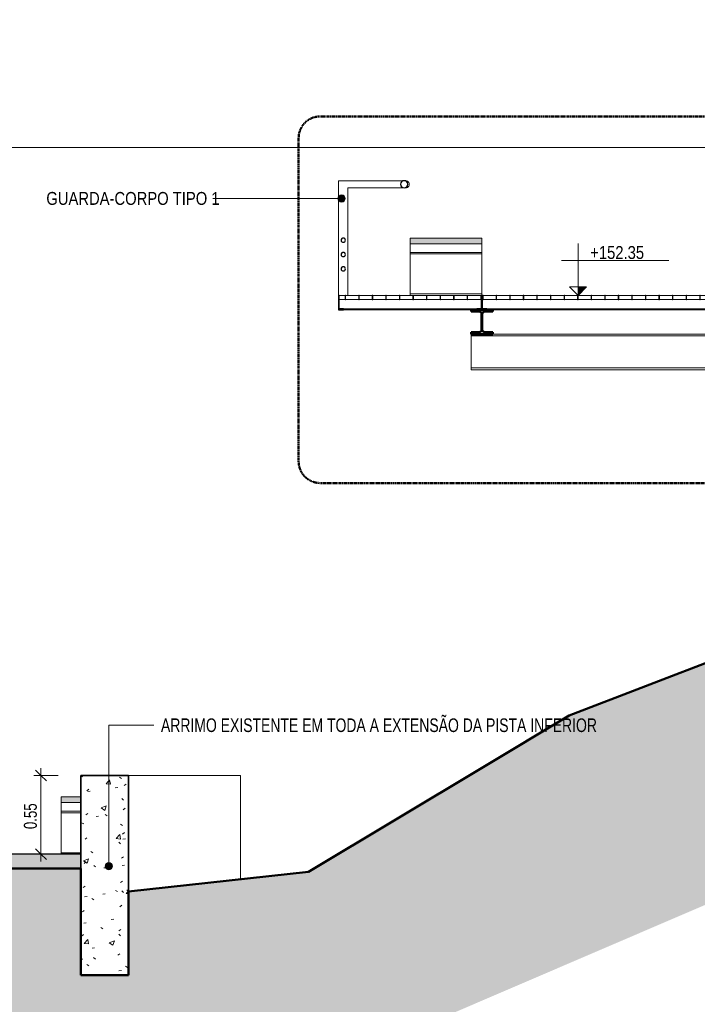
# Model space of a CAD drawing. Header units: millimetres. Extents: x -889849 to -835829, y 138522 to 158934.
# Tile 5 of 28: x -863180 to -858453, y 147403 to 154274. Entities that reach past the tile are written whole.
import ezdxf

# ---------------------------------------------------------------- set-up
doc = ezdxf.new("R2010")
doc.units = ezdxf.units.MM
doc.header["$XCLIPFRAME"] = 2
doc.linetypes.add('Tracejada', pattern=[6.35, 3.175, -3.175])
doc.linetypes.add('TRAÇO 2_5mm', pattern=[6, 3, -3])
for name, color, linetype, lineweight in [('A-ANNO-DIMS', 211, 'Continuous', 5), ('A-ANNO-DIMS-50', 211, 'Continuous', 5), ('A-ANNO-SYMB', 150, 'Continuous', 5), ('A-DETL', 90, 'Continuous', 5), ('A-DETL-GENF', 92, 'Continuous', 5), ('A-FLOR', 192, 'Continuous', 5), ('A-FLOR-HRAL-IDEN', 2, 'Continuous', 5), ('A-FLOR-PATT', 8, 'Continuous', 25), ('A-GENM', 13, 'Continuous', 15), ('A-WALL-PATT', 111, 'Continuous', 35), ('Balaústres', 7, 'Continuous', 5), ('Corrimão', 250, 'Continuous', 25), ('G-ANNO-DIMS', 111, 'Continuous', 5), ('G-ANNO-REFR', 1, 'Tracejada', 5), ('G-ANNO-TEXT', 231, 'Continuous', 5), ('Guarda-corpos', 7, 'Continuous', 5), ('I-FURN', 30, 'Continuous', 15), ('I-WALL', 2, 'Continuous', 15), ('S-BEAM', 12, 'Continuous', 15)]:
    doc.layers.add(name, color=color, linetype=linetype, lineweight=lineweight)
doc.styles.add('Swis721 Cn BT', font='swissc.ttf', dxfattribs={"height": 89.99999999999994})
doc.styles.add('Swis721 LtCn BT_2', font='swisscl.ttf', dxfattribs={"height": 90})
doc.styles.add('Swis721 LtCn BT_3', font='swisscl.ttf', dxfattribs={"height": 94.99999999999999})
doc.dimstyles.new('Linear_wCenter_-_3mm_Arial', dxfattribs={"dimscale": 304.8, "dimtxt": 91.67686851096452, "dimasz": 0.2460629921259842, "dimexe": 0.1640419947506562, "dimexo": 0.0625, "dimgap": 0, "dimtad": 1, "dimlfac": 0.001, "dimrnd": 0.01, "dimzin": 0, "dimdsep": 46, "dimtxsty": 'Swis721 LtCn BT_2', "dimblk1": 'OBLIQUE', "dimblk2": 'OBLIQUE', "dimsah": 1, "dimcen": 0.09, "dimdle": 0.1640419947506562, "dimazin": 0, "dimtfac": 1, "dimtdec": 4, "dimtix": 1, "dimtmove": 0, "dimatfit": 3, "dimfxl": 0.3937007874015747, "dimfxlon": 1, "dimtvp": 1, "dimtolj": 1, "dimtzin": 0, "dimarcsym": 2})
picture_1 = doc.add_image_def('image1.png', size_in_pixel=(1000, 904))
picture_2 = doc.add_image_def('image2.png', size_in_pixel=(1500, 1617))
picture_3 = doc.add_image_def('image3.png', size_in_pixel=(1556, 1639))

# ---------------------------------------------------------------- blocks, each defined once
blk = doc.blocks.new('_EME_ GRADEX PISO 3X1  - _EME_ GRADEX PISO 3X1 -3587918-CORTE ESQUEMÁTICO')
at = {"layer": 'A-GENM', "lineweight": 25}
for p, q in [((-860950.6314826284, 152350), (-860955.6314826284, 152350)), ((-860955.6314826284, 152350), (-860955.6314826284, 152250)), ((-860950.6314826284, 152255), (-860950.6314826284, 152350)), ((-860906.8219588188, 152350), (-860909.8219588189, 152350)), ((-860909.8219588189, 152350), (-860909.8219588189, 152320)), ((-860906.8219588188, 152320), (-860906.8219588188, 152350)), ((-860812.2029111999, 152350), (-860815.2029111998, 152350)), ((-860815.2029111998, 152350), (-860815.2029111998, 152320)), ((-860812.2029111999, 152320), (-860812.2029111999, 152350)), ((-860717.5838635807, 152350), (-860720.5838635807, 152350)), ((-860720.5838635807, 152350), (-860720.5838635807, 152320)), ((-860717.5838635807, 152320), (-860717.5838635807, 152350)), ((-860622.9648159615, 152350), (-860625.9648159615, 152350)), ((-860625.9648159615, 152350), (-860625.9648159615, 152320)), ((-860622.9648159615, 152320), (-860622.9648159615, 152350)), ((-860528.3457683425, 152350), (-860531.3457683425, 152350)), ((-860531.3457683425, 152350), (-860531.3457683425, 152320)), ((-860528.3457683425, 152320), (-860528.3457683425, 152350)), ((-860436.7267207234, 152350), (-860436.7267207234, 152320)), ((-860433.7267207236, 152320), (-860433.7267207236, 152350)), ((-860342.1076731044, 152350), (-860342.1076731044, 152320)), ((-860339.1076731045, 152320), (-860339.1076731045, 152350)), ((-860247.4886254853, 152350), (-860247.4886254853, 152320)), ((-860244.4886254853, 152320), (-860244.4886254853, 152350)), ((-860152.8695778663, 152350), (-860152.8695778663, 152320)), ((-860149.8695778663, 152320), (-860149.8695778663, 152350)), ((-860058.2505302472, 152350), (-860058.2505302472, 152320)), ((-860055.2505302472, 152320), (-860055.2505302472, 152350)), ((-859963.6314826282, 152350), (-859963.6314826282, 152320)), ((-859960.6314826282, 152320), (-859960.6314826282, 152350)), ((-859960.6314826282, 152350), (-859960.6314826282, 152255)), ((-859950.6314826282, 152350), (-859955.6314826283, 152350)), ((-859955.6314826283, 152350), (-859955.6314826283, 152250)), ((-859955.6314826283, 152250), (-859955.6314826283, 152350)), ((-859947.6314826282, 152350), (-859950.6314826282, 152350)), ((-859950.6314826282, 152350), (-859950.6314826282, 152320)), ((-859950.6314826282, 152255), (-859950.6314826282, 152350)), ((-859947.6314826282, 152320), (-859947.6314826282, 152350)), ((-859853.0124350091, 152350), (-859856.0124350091, 152350)), ((-859856.0124350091, 152350), (-859856.0124350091, 152320)), ((-859853.0124350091, 152320), (-859853.0124350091, 152350)), ((-859758.39338739, 152350), (-859761.3933873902, 152350)), ((-859761.3933873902, 152350), (-859761.3933873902, 152320)), ((-859758.39338739, 152320), (-859758.39338739, 152350)), ((-859663.774339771, 152350), (-859666.7743397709, 152350)), ((-859666.7743397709, 152350), (-859666.7743397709, 152320)), ((-859663.774339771, 152320), (-859663.774339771, 152350)), ((-859569.1552921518, 152350), (-859572.1552921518, 152350)), ((-859572.1552921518, 152350), (-859572.1552921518, 152320)), ((-859569.1552921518, 152320), (-859569.1552921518, 152350)), ((-859474.5362445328, 152350), (-859477.5362445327, 152350)), ((-859477.5362445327, 152350), (-859477.5362445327, 152320)), ((-859474.5362445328, 152320), (-859474.5362445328, 152350)), ((-859379.9171969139, 152350), (-859382.9171969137, 152350)), ((-859382.9171969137, 152350), (-859382.9171969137, 152320)), ((-859379.9171969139, 152320), (-859379.9171969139, 152350)), ((-859285.2981492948, 152350), (-859288.2981492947, 152350)), ((-859288.2981492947, 152350), (-859288.2981492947, 152320)), ((-859285.2981492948, 152320), (-859285.2981492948, 152350)), ((-859190.6791016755, 152350), (-859193.6791016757, 152350)), ((-859193.6791016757, 152350), (-859193.6791016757, 152320)), ((-859190.6791016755, 152320), (-859190.6791016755, 152350)), ((-859096.0600540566, 152350), (-859099.0600540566, 152350)), ((-859099.0600540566, 152350), (-859099.0600540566, 152320)), ((-859096.0600540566, 152320), (-859096.0600540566, 152350)), ((-859001.4410064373, 152350), (-859004.4410064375, 152350)), ((-859004.4410064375, 152350), (-859004.4410064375, 152320)), ((-859001.4410064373, 152320), (-859001.4410064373, 152350)), ((-858906.8219588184, 152350), (-858909.8219588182, 152350)), ((-858909.8219588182, 152350), (-858909.8219588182, 152320)), ((-858906.8219588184, 152320), (-858906.8219588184, 152350)), ((-858812.2029111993, 152350), (-858815.2029111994, 152350)), ((-858815.2029111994, 152350), (-858815.2029111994, 152320)), ((-858812.2029111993, 152320), (-858812.2029111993, 152350)), ((-858717.5838635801, 152350), (-858720.5838635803, 152350)), ((-858720.5838635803, 152350), (-858720.5838635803, 152320)), ((-858717.5838635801, 152320), (-858717.5838635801, 152350)), ((-858622.9648159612, 152350), (-858625.9648159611, 152350)), ((-858625.9648159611, 152350), (-858625.9648159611, 152320)), ((-858622.9648159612, 152320), (-858622.9648159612, 152350)), ((-858528.3457683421, 152350), (-858531.345768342, 152350)), ((-858531.345768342, 152350), (-858531.345768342, 152320)), ((-858528.3457683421, 152320), (-858528.3457683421, 152350)), ((-858433.7267207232, 152350), (-858436.7267207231, 152350)), ((-858436.7267207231, 152350), (-858436.7267207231, 152320)), ((-858433.7267207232, 152320), (-858433.7267207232, 152350)), ((-858339.1076731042, 152350), (-858342.107673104, 152350)), ((-858342.107673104, 152350), (-858342.107673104, 152320)), ((-858339.1076731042, 152320), (-858339.1076731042, 152350)), ((-858244.4886254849, 152350), (-858247.4886254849, 152350)), ((-858247.4886254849, 152350), (-858247.4886254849, 152320)), ((-858244.4886254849, 152320), (-858244.4886254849, 152350)), ((-858149.8695778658, 152350), (-858152.8695778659, 152350)), ((-858152.8695778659, 152350), (-858152.8695778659, 152320)), ((-858149.8695778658, 152320), (-858149.8695778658, 152350)), ((-858055.2505302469, 152350), (-858058.2505302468, 152350)), ((-858058.2505302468, 152350), (-858058.2505302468, 152320)), ((-858055.2505302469, 152320), (-858055.2505302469, 152350)), ((-857960.6314826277, 152350), (-857963.6314826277, 152350)), ((-857963.6314826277, 152350), (-857963.6314826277, 152320)), ((-857960.6314826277, 152320), (-857960.6314826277, 152350)), ((-857955.6314826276, 152350), (-857960.6314826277, 152350)), ((-857960.6314826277, 152350), (-857960.6314826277, 152255)), ((-857955.6314826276, 152250), (-857955.6314826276, 152350)), ((-860909.8219588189, 152320), (-860906.8219588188, 152320)), ((-860815.2029111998, 152320), (-860812.2029111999, 152320)), ((-860720.5838635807, 152320), (-860717.5838635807, 152320)), ((-860625.9648159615, 152320), (-860622.9648159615, 152320)), ((-860531.3457683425, 152320), (-860528.3457683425, 152320)), ((-860436.7267207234, 152320), (-860433.7267207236, 152320)), ((-860342.1076731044, 152320), (-860339.1076731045, 152320)), ((-860247.4886254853, 152320), (-860244.4886254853, 152320)), ((-860152.8695778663, 152320), (-860149.8695778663, 152320)), ((-860058.2505302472, 152320), (-860055.2505302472, 152320)), ((-859963.6314826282, 152320), (-859960.6314826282, 152320)), ((-859950.6314826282, 152320), (-859947.6314826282, 152320)), ((-859856.0124350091, 152320), (-859853.0124350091, 152320)), ((-859761.3933873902, 152320), (-859758.39338739, 152320)), ((-859666.7743397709, 152320), (-859663.774339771, 152320)), ((-859572.1552921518, 152320), (-859569.1552921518, 152320)), ((-859477.5362445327, 152320), (-859474.5362445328, 152320)), ((-859382.9171969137, 152320), (-859379.9171969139, 152320)), ((-859288.2981492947, 152320), (-859285.2981492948, 152320)), ((-859193.6791016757, 152320), (-859190.6791016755, 152320)), ((-859099.0600540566, 152320), (-859096.0600540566, 152320)), ((-859004.4410064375, 152320), (-859001.4410064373, 152320)), ((-858909.8219588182, 152320), (-858906.8219588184, 152320)), ((-858815.2029111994, 152320), (-858812.2029111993, 152320)), ((-858720.5838635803, 152320), (-858717.5838635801, 152320)), ((-858625.9648159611, 152320), (-858622.9648159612, 152320)), ((-858531.345768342, 152320), (-858528.3457683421, 152320)), ((-858436.7267207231, 152320), (-858433.7267207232, 152320)), ((-858342.107673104, 152320), (-858339.1076731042, 152320)), ((-858247.4886254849, 152320), (-858244.4886254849, 152320)), ((-858152.8695778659, 152320), (-858149.8695778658, 152320)), ((-858058.2505302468, 152320), (-858055.2505302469, 152320)), ((-857963.6314826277, 152320), (-857960.6314826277, 152320)), ((-860955.6314826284, 152250), (-860920.6314826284, 152250)), ((-860920.6314826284, 152255), (-860950.6314826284, 152255)), ((-860920.6314826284, 152250), (-860920.6314826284, 152255)), ((-859960.6314826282, 152255), (-859990.6314826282, 152255)), ((-859990.6314826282, 152255), (-859990.6314826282, 152250)), ((-859990.6314826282, 152250), (-859955.6314826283, 152250)), ((-859955.6314826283, 152250), (-859920.631482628, 152250)), ((-859920.631482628, 152255), (-859950.6314826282, 152255)), ((-859920.631482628, 152250), (-859920.631482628, 152255)), ((-857960.6314826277, 152255), (-857990.6314826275, 152255)), ((-857990.6314826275, 152255), (-857990.6314826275, 152250)), ((-857990.6314826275, 152250), (-857955.6314826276, 152250))]:
    blk.add_line(p, q, dxfattribs=at)
at = {"layer": 'A-GENM'}
for p, q in [((-860950.631466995, 152350), (-860909.8219588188, 152350)), ((-860906.8219588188, 152350), (-860815.2029111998, 152350)), ((-860812.2029111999, 152350), (-860720.5838635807, 152350)), ((-860717.5838635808, 152350), (-860625.9648159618, 152350)), ((-860622.9648159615, 152350), (-860531.3457683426, 152350)), ((-860528.3457683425, 152350), (-860455.632850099, 152350)), ((-859947.6314826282, 152350), (-859856.012435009, 152350)), ((-859853.0124350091, 152350), (-859761.3933873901, 152350)), ((-859758.3933873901, 152350), (-859666.774339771, 152350)), ((-859663.7743397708, 152350), (-859572.1552921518, 152350)), ((-859569.1552921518, 152350), (-859477.5362445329, 152350)), ((-859474.5362445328, 152350), (-859382.9171969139, 152350)), ((-859379.9171969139, 152350), (-859288.2981492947, 152350)), ((-859285.2981492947, 152350), (-859193.6791016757, 152350)), ((-859190.6791016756, 152350), (-859099.0600540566, 152350)), ((-859096.0600540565, 152350), (-859004.4410064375, 152350)), ((-859001.4410064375, 152350), (-858909.8219588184, 152350)), ((-858906.8219588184, 152350), (-858815.2029111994, 152350)), ((-858812.2029111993, 152350), (-858720.5838635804, 152350)), ((-858717.5838635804, 152350), (-858625.9648159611, 152350)), ((-858622.9648159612, 152350), (-858531.345768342, 152350)), ((-858528.3457683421, 152350), (-858436.7267207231, 152350)), ((-858433.726720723, 152350), (-858342.107673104, 152350)), ((-858339.1076731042, 152350), (-858247.4886254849, 152350)), ((-858244.4886254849, 152350), (-858152.8695778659, 152350)), ((-858149.8695778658, 152350), (-858058.2505302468, 152350)), ((-858055.2505302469, 152350), (-857963.6314826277, 152350)), ((-860909.8219588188, 152320), (-860950.631466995, 152320)), ((-860815.2029111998, 152320), (-860906.8219588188, 152320)), ((-860720.5838635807, 152320), (-860812.2029111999, 152320)), ((-860625.9648159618, 152320), (-860717.5838635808, 152320)), ((-860531.3457683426, 152320), (-860622.9648159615, 152320)), ((-860436.7267207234, 152320), (-860528.3457683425, 152320)), ((-860342.1076731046, 152320), (-860433.7267207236, 152320)), ((-860247.4886254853, 152320), (-860339.1076731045, 152320)), ((-860152.8695778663, 152320), (-860244.4886254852, 152320)), ((-860058.2505302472, 152320), (-860149.8695778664, 152320)), ((-859963.6314826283, 152320), (-860055.2505302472, 152320)), ((-859856.012435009, 152320), (-859947.6314826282, 152320)), ((-859761.3933873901, 152320), (-859853.0124350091, 152320)), ((-859666.774339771, 152320), (-859758.3933873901, 152320)), ((-859572.1552921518, 152320), (-859663.7743397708, 152320)), ((-859477.5362445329, 152320), (-859569.1552921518, 152320)), ((-859382.9171969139, 152320), (-859474.5362445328, 152320)), ((-859288.2981492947, 152320), (-859379.9171969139, 152320)), ((-859193.6791016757, 152320), (-859285.2981492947, 152320)), ((-859099.0600540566, 152320), (-859190.6791016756, 152320)), ((-859004.4410064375, 152320), (-859096.0600540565, 152320)), ((-858909.8219588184, 152320), (-859001.4410064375, 152320)), ((-858815.2029111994, 152320), (-858906.8219588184, 152320)), ((-858720.5838635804, 152320), (-858812.2029111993, 152320)), ((-858625.9648159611, 152320), (-858717.5838635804, 152320)), ((-858531.345768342, 152320), (-858622.9648159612, 152320)), ((-858436.7267207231, 152320), (-858528.3457683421, 152320)), ((-858342.107673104, 152320), (-858433.726720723, 152320)), ((-858247.4886254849, 152320), (-858339.1076731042, 152320)), ((-858152.8695778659, 152320), (-858244.4886254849, 152320)), ((-858058.2505302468, 152320), (-858149.8695778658, 152320)), ((-857963.6314826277, 152320), (-858055.2505302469, 152320)), ((-860920.6314160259, 152255), (-859990.631482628, 152255)), ((-860030.6241037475, 152250), (-860920.6314160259, 152250)), ((-859920.631416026, 152255), (-857990.6314826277, 152255)), ((-858030.6425877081, 152250), (-859880.6241037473, 152250))]:
    blk.add_line(p, q, dxfattribs=at)
blk = doc.blocks.new('M_W-Wide Flange - VIGA I 15X17-V6-CORTE ESQUEMÁTICO')
at = {"layer": 'S-BEAM', "lineweight": 5}
h = blk.add_hatch(dxfattribs=at)
h.set_pattern_fill('FP2_11', color=256, style=0, pattern_type=2)
h.set_pattern_definition([(45, (-854619.729, 150500), (-125.7235856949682, 125.7235856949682), []), (45, (-854619.729, 150690.5), (-125.7235856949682, 125.7235856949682), [])])
h.paths.add_polyline_path([(-859880.9745761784, 152079.9999999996), (-859880.6241037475, 152079.9999999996), (-859880.9745761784, 152093.2), (-859935.8741037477, 152093.2), (-859947.8949190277, 152098.1791847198), (-859952.8741037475, 152110.2), (-859952.8741037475, 152219.8), (-859947.8949190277, 152231.8208152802), (-859935.8741037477, 152236.8), (-859880.6241037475, 152236.8), (-859880.9745761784, 152250), (-860030.6241037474, 152250), (-860030.6241037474, 152236.8), (-859975.3741037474, 152236.8), (-859963.3532884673, 152231.8208152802), (-859958.3741037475, 152219.8), (-859958.3741037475, 152110.2), (-859963.3532884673, 152098.1791847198), (-859975.3741037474, 152093.2), (-860030.6241037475, 152093.2), (-860030.6241037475, 152080)], flags=0)
at = {"layer": 'S-BEAM', "lineweight": 50}
for p, q in [((-859880.6241037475, 152250), (-860030.6241037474, 152250)), ((-860030.6241037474, 152250), (-860030.6241037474, 152236.8)), ((-860030.6241037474, 152236.8), (-859975.3741037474, 152236.8)), ((-859958.3741037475, 152219.8), (-859958.3741037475, 152110.2)), ((-859952.8741037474, 152110.2), (-859952.8741037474, 152219.8)), ((-859935.8741037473, 152236.8), (-859880.6241037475, 152236.8)), ((-859880.6241037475, 152236.8), (-859880.6241037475, 152250)), ((-859975.3741037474, 152093.2), (-860030.6241037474, 152093.2)), ((-860030.6241037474, 152093.2), (-860030.6241037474, 152080)), ((-860030.6241037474, 152080), (-859880.6241037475, 152080)), ((-859880.6241037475, 152093.2), (-859935.8741037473, 152093.2)), ((-859880.6241037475, 152080), (-859880.6241037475, 152093.2))]:
    blk.add_line(p, q, dxfattribs=at)
for centre, radius, start, end in [((-859975.3741037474, 152219.8), 16.99999999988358, 0, 90), ((-859935.8741037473, 152219.8), 17.00000000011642, 90, 180), ((-859975.3741037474, 152110.2), 16.99999999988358, 269.9999999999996, 0), ((-859935.8741037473, 152110.2), 17.00000000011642, 180, 269.9999999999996)]:
    blk.add_arc(centre, radius, start, end, dxfattribs=at)
blk = doc.blocks.new('_URB_ BANCO PRAÇA - _URB_ BANCO PRAÇA-4220708-CORTE ESQUEMÁTICO')
at = {"layer": 'I-FURN'}
blk.add_hatch(color=256, dxfattribs=at).paths.add_polyline_path([(-862890.6246674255, 148809.9999999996), (-862752.5870912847, 148809.9999999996), (-862752.5870912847, 148849.9999999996), (-862890.632086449, 148849.9999999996), (-862890.632086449, 148809.9999999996)], flags=0)
for p, q in [((-862890.6326405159, 148809.9999999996), (-862890.6326405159, 148849.9999999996)), ((-862890.6326405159, 148849.9999999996), (-862752.5870912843, 148849.9999999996)), ((-862890.6326405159, 148749.9999999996), (-862890.6326405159, 148809.9999999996)), ((-862890.6326405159, 148809.9999999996), (-862752.5870912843, 148809.9999999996)), ((-862890.6326405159, 148809.9999999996), (-862752.5870912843, 148809.9999999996)), ((-862890.6326405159, 148749.9999999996), (-862752.5870912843, 148749.9999999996)), ((-862890.6326405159, 148739.5266529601), (-862890.6326405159, 148749.5266529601)), ((-862890.6326405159, 148749.5266529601), (-862752.5870912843, 148749.5266529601)), ((-862752.5870912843, 148739.5266529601), (-862890.6326405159, 148739.5266529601)), ((-862890.6320864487, 148459.9999999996), (-862890.6320864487, 148739.5266529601)), ((-862890.6326405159, 148449.9999999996), (-862890.6326405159, 148459.9999999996)), ((-862752.5870912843, 148459.9999999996), (-862890.6326405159, 148459.9999999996))]:
    blk.add_line(p, q, dxfattribs=at)
blk = doc.blocks.new('_URB_ BANCO PRAÇA - _URB_ BANCO PRAÇA-4220704-CORTE ESQUEMÁTICO')
at = {"layer": 'I-FURN'}
blk.add_hatch(color=256, dxfattribs=at).paths.add_polyline_path([(-860455.6322151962, 152710), (-859955.6328499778, 152710), (-859955.6328499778, 152750), (-860455.6322151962, 152750)], flags=0)
for p, q in [((-860455.6328499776, 152710), (-860455.6328499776, 152750)), ((-860455.6328499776, 152750), (-859955.6328499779, 152750)), ((-859955.6328499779, 152750), (-859955.6328499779, 152710)), ((-860455.6328499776, 152650), (-860455.6328499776, 152710)), ((-860455.6328499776, 152710), (-859955.6328499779, 152710)), ((-860455.6328499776, 152710), (-859955.6328499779, 152710)), ((-859955.6328499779, 152710), (-859955.6328499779, 152650)), ((-860455.6328499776, 152650), (-859955.6328499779, 152650)), ((-860455.632850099, 152639.5266529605), (-860455.632850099, 152649.5266529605)), ((-860455.632850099, 152649.5266529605), (-859955.6328500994, 152649.5266529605)), ((-859955.6328500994, 152639.5266529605), (-860455.632850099, 152639.5266529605)), ((-860455.6328059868, 152360), (-860455.6328059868, 152639.5266529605)), ((-859955.6328500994, 152649.5266529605), (-859955.6328500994, 152639.5266529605)), ((-859955.632805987, 152639.5266529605), (-859955.632805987, 152360)), ((-860455.632850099, 152350), (-860455.632850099, 152360)), ((-859955.6328500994, 152360), (-860455.632850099, 152360)), ((-859955.6328500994, 152350), (-860455.632850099, 152350)), ((-859955.6328500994, 152360), (-859955.6328500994, 152350))]:
    blk.add_line(p, q, dxfattribs=at)
blk = doc.blocks.new('Guarda-corpo - 25mm-4281023-CORTE ESQUEMÁTICO')
at = {"layer": 'Balaústres'}
for p, q in [((-860955.6284404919, 153150), (-860488.1284404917, 153150)), ((-860955.6284404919, 152350), (-860955.6284404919, 153150)), ((-860488.1284404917, 153100), (-860890.6284404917, 153100)), ((-860890.6284404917, 153100), (-860890.6284404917, 152350))]:
    blk.add_line(p, q, dxfattribs=at)
blk.add_arc((-860488.1284404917, 153125), 25, 269.9999999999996, 90, dxfattribs=at)
blk = doc.blocks.new('Guarda-corpo - Guarda-corpo-4291827-CORTE ESQUEMÁTICO')
at = {"layer": 'Corrimão'}
for centre, radius, start, end in [((-860498.1284404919, 153125), 25, 0, 180), ((-860498.1284404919, 153125), 25, 180, 0), ((-860923.1284404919, 152735), 15, 0, 180), ((-860923.1284404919, 152735), 15.00000000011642, 180, 0), ((-860923.1284404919, 152635), 15, 0, 180), ((-860923.1284404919, 152635), 15.00000000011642, 180, 0), ((-860923.1284404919, 152535), 15, 0, 180), ((-860923.1284404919, 152535), 15.00000000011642, 180, 0)]:
    blk.add_arc(centre, radius, start, end, dxfattribs=at)
blk.add_blockref('Guarda-corpo - 25mm-4281023-CORTE ESQUEMÁTICO', (0, 0))
blk = doc.blocks.new('DIMBLOCK10-CORTE ESQUEMÁTICO')
at = {"layer": 'A-ANNO-DIMS-50', "lineweight": 15}
for p, q in [((-863031.2196878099, 148999.9999999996), (-863068.7196878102, 149037.4999999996)), ((-863031.2196878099, 148999.9999999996), (-862993.7196878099, 148962.4999999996)), ((-863031.2196878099, 148449.9999999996), (-863068.7196878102, 148487.4999999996)), ((-863031.2196878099, 148449.9999999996), (-862993.7196878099, 148412.4999999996))]:
    blk.add_line(p, q, dxfattribs=at)
at = {"layer": 'A-ANNO-DIMS-50'}
for p, q in [((-863031.2196878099, 149049.9999999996), (-863031.2196878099, 148399.9999999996)), ((-862911.2196878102, 148999.9999999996), (-863081.2196878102, 148999.9999999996)), ((-863031.2196878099, 148999.9999999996), (-862911.2196878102, 148999.9999999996)), ((-862911.2196878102, 148449.9999999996), (-863081.2196878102, 148449.9999999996)), ((-863031.2196878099, 148449.9999999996), (-862911.2196878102, 148449.9999999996))]:
    blk.add_line(p, q, dxfattribs=at)
at = {"layer": 'A-ANNO-DIMS-50', "color": 0, "insert": (-863150.3234555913, 148625.3195953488), "char_height": 90, "width": 239.2329711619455, "attachment_point": 1, "rotation": 90, "line_spacing_factor": 0.9701255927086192, "style": 'Swis721 LtCn BT_2'}
blk.add_mtext('0.55', dxfattribs=at)
blk = doc.blocks.new('_Oblique')
at = {"color": 0, "linetype": 'ByBlock', "lineweight": -2}
blk.add_line((-0.5, -0.5), (0.5, 0.5), dxfattribs=at)
blk = doc.blocks.new('Elevações de ponto - CORTE-427733-CORTE ESQUEMÁTICO')
at = {"layer": 'G-ANNO-DIMS'}
blk.add_hatch(color=256, dxfattribs=at).paths.add_polyline_path([(-868750.8987717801, 148509.8538425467), (-868810.7526143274, 148449.9999999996), (-868810.7526143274, 148509.8538425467)], flags=0)
for p, q in [((-868810.7526143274, 148810.9579290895), (-868810.7526143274, 148449.9999999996)), ((-868926.8982341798, 148692.5483722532), (-868176.89823418, 148692.5483722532)), ((-868870.6064568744, 148509.8538425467), (-868810.7526143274, 148509.8538425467)), ((-868810.7526143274, 148449.9999999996), (-868870.6064568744, 148509.8538425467)), ((-868870.6064568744, 148509.8538425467), (-868810.7526143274, 148449.9999999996)), ((-868810.7526143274, 148509.8538425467), (-868870.6064568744, 148509.8538425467)), ((-868810.7526143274, 148449.9999999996), (-868810.7526143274, 148509.8538425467)), ((-868750.8987717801, 148509.8538425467), (-868810.7526143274, 148509.8538425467)), ((-868810.7526143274, 148509.8538425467), (-868810.7526143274, 148449.9999999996)), ((-868810.7526143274, 148449.9999999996), (-868750.8987717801, 148509.8538425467))]:
    blk.add_line(p, q, dxfattribs=at)

msp = doc.modelspace()

# ---------------------------------------------------------------- hatches: boundary and pattern name
at = {"layer": 'A-DETL-GENF'}
h = msp.add_hatch(dxfattribs=at)
h.set_pattern_fill('FP2_13', color=252, style=0, pattern_type=2)
h.set_pattern_definition([(315, (-854619.729, 150500), (224.5064030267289, 0), [158.75, -158.75]), (315, (-854577.628, 150542.1), (224.5064030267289, 0), [158.75, -158.75]), (315, (-854535.5279999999, 150584.201), (224.5064030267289, 0), [158.75, -158.75]), (45, (-854507.4609999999, 150584.201), (0, 224.5064030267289), [158.75, -158.75]), (45, (-854465.36, 150542.1), (0, 224.5064030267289), [158.75, -158.75]), (45, (-854423.26, 150500), (0, 224.5064030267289), [158.75, -158.75])])
h.paths.add_polyline_path([(-879032.0959394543, 144075.2633038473), (-872119.9514502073, 144075.2633038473), (-872119.9514502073, 146449.9999999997), (-862232.9461699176, 146449.9999999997), (-852759.2575323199, 150517.6535626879), (-838739.9514502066, 150517.6535626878), (-838739.9514502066, 151480), (-838972.3141962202, 151480), (-838972.3141962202, 152000), (-840115.2219360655, 152000), (-840115.2219360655, 151730.0000000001), (-841314.4975723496, 151784.1617122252), (-842514.2560837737, 151826.2931390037), (-843714.3767940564, 151856.3900425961), (-844914.7389904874, 151874.4493957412), (-846115.2219360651, 151880.4693819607), (-847315.7048816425, 151874.4493957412), (-848516.0670780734, 151856.390042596), (-849716.1877883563, 151826.2931390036), (-850915.9462997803, 151784.1617122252), (-852115.2219360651, 151730), (-852115.6416724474, 152000), (-853830.6373593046, 152000), (-853830.5230852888, 151824.7757246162), (-853562.2549637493, 151298.2698909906), (-853562.2549637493, 151085), (-854362.2549637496, 151085), (-854362.2549637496, 151272.2943309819), (-854332.0830028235, 151331.5101384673), (-856381.8994929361, 150773.1721787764), (-857012.9327485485, 150314.6996819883), (-857895.5881688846, 149975.8800107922), (-857859.3974934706, 149975.8800107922), (-857555.6455031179, 149379.7331634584), (-857555.6455031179, 149192.4388324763), (-858355.645503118, 149192.4388324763), (-858355.645503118, 149379.7331634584), (-858089.8983483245, 149901.2913212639), (-859346.8838147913, 149418.7798081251), (-861164.0784922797, 148326.8990893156), (-862419.575374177, 148188.7165710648), (-862419.575374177, 147606.7208923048), (-862752.5870912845, 147606.7208923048), (-862752.5870912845, 148349.9999999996), (-872819.9514502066, 148349.9999999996), (-872819.9514502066, 145600), (-873069.9514502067, 145600), (-873069.9514502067, 146600), (-875213.5639108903, 145750.0000000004), (-876663.6563701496, 145073.8107812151), (-878987.620897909, 144152.2963354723)], flags=0)
at = {"layer": 'A-FLOR-HRAL-IDEN'}
h = msp.add_hatch(color=256, dxfattribs=at)
edge = h.paths.add_edge_path(flags=0)
edge.add_arc((-860934.201832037, 153025.931202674), 25, 0, 360)
at = {"layer": 'A-FLOR-PATT', "lineweight": 5}
h = msp.add_hatch(dxfattribs=at)
h.set_pattern_fill('FP2_5', color=256, style=0, pattern_type=2)
h.set_pattern_definition([(49.99999999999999, (-854619.729, 150500), (72.87376369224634, -6.37606919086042), [7.62, -83.82]), (355, (-854619.729, 150500), (-14.09698843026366, 76.42244396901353), [6.096, -67.056]), (100.451, (-854613.656, 150499.469), (58.77696438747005, 70.04687181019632), [6.476, -71.236]), (46.184, (-854619.729, 150520.32), (108.4314191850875, -16.81745398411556), [11.43, -125.73]), (96.636, (-854610.693, 150518.919), (94.96100284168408, 98.97088531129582), [9.714, -106.854]), (351.184, (-854619.729, 150520.32), (94.96226825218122, 98.970183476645), [9.144, -100.584]), (21, (-854609.569, 150515.24), (60.64565017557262, -40.90653746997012), [7.62, -83.82]), (326, (-854609.569, 150515.24), (24.72083214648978, 73.67493117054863), [6.096, -67.056]), (71.45100000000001, (-854604.515, 150511.831), (85.36688870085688, 32.76873672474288), [6.476, -71.236]), (37.50000000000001, (-854619.729, 150500), (1.2355247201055, 33.82243249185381), [3.353, -62.89, 3.353, -64.719, -67.31]), (37.50000000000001, (-854619.729, 150500), (1.2355247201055, 33.82243249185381), [-134.315, 3.353, -63.957]), (7.499999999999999, (-854619.729, 150500), (26.72814571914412, 40.0725493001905), [3.353, -35.458, 3.353, -61.36600000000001, -25.654]), (7.499999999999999, (-854619.729, 150500), (26.72814571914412, 40.0725493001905), [-103.53, 3.353, -22.301]), (327.5, (-854642.3859999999, 150500), (54.23631751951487, -2.292117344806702), [3.353, -22.047, 3.353, -75.895, -105.156]), (327.5, (-854642.3859999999, 150500), (54.23631751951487, -2.292117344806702), [-104.648, 3.353, -101.803]), (317.5, (-854652.546, 150500), (59.25157926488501, 10.17013936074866), [3.353, -29.667, 3.353, -49.276, -74.676]), (317.5, (-854652.546, 150500), (59.25157926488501, 10.17013936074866), [-85.649, 3.353, -71.32300000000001])])
h.paths.add_polyline_path([(-864276.3028557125, 148349.9999999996), (-862752.5870912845, 148349.9999999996), (-862752.5870912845, 148449.9999999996), (-874569.9514502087, 148449.9999999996), (-874569.9514502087, 148349.9999999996), (-865874.6040482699, 148349.9999999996)], flags=0)
at = {"layer": 'A-WALL-PATT', "lineweight": 5}
h = msp.add_hatch(dxfattribs=at)
h.set_pattern_fill('FP2_7', color=256, style=0, pattern_type=2)
h.set_pattern_definition([(49.99999999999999, (-854619.729, 150500), (364.3679291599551, -31.87829433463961), [38.1, -419.1]), (355, (-854619.729, 150500), (-70.48585119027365, 382.1133031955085), [30.48, -335.28]), (100.451, (-854589.365, 150497.343), (293.8850033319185, 350.2333756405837), [32.38, -356.18]), (46.184, (-854619.729, 150601.6), (542.1584806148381, -84.08582678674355), [57.15, -628.65]), (96.636, (-854574.5490000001, 150594.593), (474.8048986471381, 494.8554198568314), [48.57, -534.27]), (351.184, (-854619.729, 150601.6), (474.8101998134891, 494.8500824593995), [45.72, -502.92]), (21, (-854568.929, 150576.2), (303.2284677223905, -204.530461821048), [38.1, -419.1]), (326, (-854568.929, 150576.2), (123.6038908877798, 368.3760440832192), [30.48, -335.28]), (71.45100000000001, (-854543.66, 150559.156), (426.8341253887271, 163.8427355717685), [32.38, -356.18]), (37.50000000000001, (-854619.729, 150500), (6.176645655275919, 169.1101515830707), [16.764, -314.452, 16.764, -323.596, -336.55]), (37.50000000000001, (-854619.729, 150500), (6.176645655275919, 169.1101515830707), [-671.576, 16.764, -319.786]), (7.499999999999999, (-854619.729, 150500), (133.63887623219, 200.3614940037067), [16.764, -177.292, 16.764, -306.832, -128.27]), (7.499999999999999, (-854619.729, 150500), (133.63887623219, 200.3614940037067), [-517.6519999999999, 16.764, -111.506]), (327.5, (-854733.0129999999, 150500), (271.1818188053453, -11.45836264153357), [16.764, -110.236, 16.764, -379.476, -525.78]), (327.5, (-854733.0129999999, 150500), (271.1818188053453, -11.45836264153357), [-523.24, 16.764, -509.016]), (317.5, (-854783.813, 150500), (296.2585102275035, 50.85284694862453), [16.764, -148.336, 16.764, -246.38, -373.38]), (317.5, (-854783.813, 150500), (296.2585102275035, 50.85284694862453), [-428.244, 16.764, -356.616])])
h.paths.add_polyline_path([(-862420.5277071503, 147606.7208923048), (-862420.5277071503, 148999.9999999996), (-862752.5870912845, 148999.9999999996), (-862752.5870912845, 147606.7208923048)], flags=0)
at = {"layer": 'G-ANNO-TEXT'}
h = msp.add_hatch(color=7, dxfattribs=at)
edge = h.paths.add_edge_path(flags=0)
edge.add_arc((-862557.7195406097, 148366.0466479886), 25, 0, 360)

# ---------------------------------------------------------------- linework, layer by layer
at = {"layer": 'A-ANNO-SYMB', "linetype": 'TRAÇO 2_5mm', "lineweight": 50}
for p, q in [((-851342.5289686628, 153598.6324095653), (-861083.8552607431, 153598.6324095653)), ((-861233.855260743, 153448.6324095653), (-861233.855260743, 151190.3834601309)), ((-861083.8552607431, 151040.3834601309), (-851342.5289686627, 151040.3834601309))]:
    msp.add_line(p, q, dxfattribs=at)
for centre, start, end in [((-861083.8552607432, 153448.6324095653), 90, 180), ((-861083.8552607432, 151190.3834601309), 180, 269.9999999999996)]:
    msp.add_arc(centre, 150.0000000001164, start, end, dxfattribs=at)
at = {"layer": 'A-DETL', "lineweight": 50}
for p, q in [((-858089.8983483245, 149901.2913212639), (-859346.8838147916, 149418.7798081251)), ((-859346.8838147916, 149418.7798081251), (-859946.900925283, 149058.253155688)), ((-859946.900925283, 149058.253155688), (-861164.0784922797, 148326.8990893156)), ((-862752.5870912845, 148349.9999999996), (-872819.9514502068, 148349.9999999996)), ((-862752.5870912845, 147606.7208923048), (-862752.5870912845, 148349.9999999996)), ((-861164.0784922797, 148326.8990893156), (-862419.575374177, 148188.7165710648)), ((-862419.575374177, 148188.7165710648), (-862419.575374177, 147606.7208923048)), ((-862419.575374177, 147606.7208923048), (-862752.5870912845, 147606.7208923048))]:
    msp.add_line(p, q, dxfattribs=at)
at = {"layer": 'A-FLOR', "lineweight": 25}
msp.add_line((-862752.5870912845, 148449.9999999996), (-866382.4208336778, 148449.9999999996), dxfattribs=at)
at = {"layer": 'A-FLOR-HRAL-IDEN'}
msp.add_line((-860934.201832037, 153025.931202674), (-861832.836792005, 153025.931202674), dxfattribs=at)
msp.add_circle((-860934.201832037, 153025.931202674), 25, dxfattribs=at)
at = {"layer": 'G-ANNO-TEXT', "color": 7}
for p, q in [((-862557.7195406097, 149350.2183821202), (-862244.1380184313, 149350.2183821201)), ((-862557.7195406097, 148366.0466479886), (-862557.7195406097, 149350.2183821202))]:
    msp.add_line(p, q, dxfattribs=at)
msp.add_circle((-862557.7195406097, 148366.0466479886), 25, dxfattribs=at)
at = {"layer": 'I-WALL', "lineweight": 35}
for p, q in [((-862752.5870912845, 148999.9999999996), (-862752.5870912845, 148349.9999999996)), ((-862420.5277071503, 148999.9999999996), (-862752.5870912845, 148999.9999999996)), ((-862420.5277071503, 147606.7208923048), (-862420.5277071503, 148999.9999999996))]:
    msp.add_line(p, q, dxfattribs=at)
at = {"layer": 'I-WALL'}
for p, q in [((-861890.6136096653, 148999.9999999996), (-862420.5277071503, 148999.9999999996)), ((-861890.6136096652, 148999.9999999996), (-861640.6136096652, 148999.9999999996)), ((-861640.6136096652, 148999.9999999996), (-861640.6136096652, 148274.4506734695))]:
    msp.add_line(p, q, dxfattribs=at)
at = {"layer": 'S-BEAM'}
for p, q in [((-860030.6241037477, 152066.7999999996), (-860030.6241037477, 152079.9999999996)), ((-860030.6241037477, 152049.7999999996), (-860030.6241037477, 152066.7999999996)), ((-854078.1315830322, 152066.7999999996), (-860030.6241037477, 152066.7999999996)), ((-858030.6425877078, 152079.9999999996), (-859880.6241037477, 152079.9999999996)), ((-860030.6241037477, 151860.1999999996), (-860030.6241037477, 152049.7999999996)), ((-860030.6241037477, 151843.1999999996), (-860030.6241037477, 151860.1999999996)), ((-860030.6241037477, 151829.9999999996), (-860030.6241037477, 151843.1999999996)), ((-860030.6241037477, 151843.1999999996), (-854078.1315830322, 151843.1999999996)), ((-854078.1315830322, 151829.9999999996), (-860030.6241037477, 151829.9999999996))]:
    msp.add_line(p, q, dxfattribs=at)

# ---------------------------------------------------------------- block references
at = {"layer": 'A-GENM'}
msp.add_blockref('_EME_ GRADEX PISO 3X1  - _EME_ GRADEX PISO 3X1 -3587918-CORTE ESQUEMÁTICO', (0, 0), dxfattribs=at)
at = {"layer": 'G-ANNO-DIMS'}
msp.add_blockref('Elevações de ponto - CORTE-427733-CORTE ESQUEMÁTICO', (9525.4538801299, 3900.000000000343), dxfattribs=at)
at = {"layer": 'Guarda-corpos'}
msp.add_blockref('Guarda-corpo - Guarda-corpo-4291827-CORTE ESQUEMÁTICO', (0, 0), dxfattribs=at)
at = {"layer": 'I-FURN'}
for name in ['_URB_ BANCO PRAÇA - _URB_ BANCO PRAÇA-4220704-CORTE ESQUEMÁTICO', '_URB_ BANCO PRAÇA - _URB_ BANCO PRAÇA-4220708-CORTE ESQUEMÁTICO']:
    msp.add_blockref(name, (0, 0), dxfattribs=at)
at = {"layer": 'S-BEAM'}
msp.add_blockref('M_W-Wide Flange - VIGA I 15X17-V6-CORTE ESQUEMÁTICO', (0, 0), dxfattribs=at)

# ---------------------------------------------------------------- texts
at = {"layer": 'A-FLOR-HRAL-IDEN', "insert": (-862993.8367920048, 153071.368702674), "char_height": 89.99999999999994, "width": 1402.953124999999, "attachment_point": 1, "style": 'Swis721 Cn BT'}
msp.add_mtext('GUARDA-CORPO TIPO 1', dxfattribs=at)
at = {"layer": 'G-ANNO-DIMS', "insert": (-859200.1449430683, 152693.8403980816), "char_height": 89.99999999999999, "width": 515.6309012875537, "attachment_point": 1, "line_spacing_factor": 0.9613466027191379, "style": 'Swis721 Cn BT'}
msp.add_mtext('+152.35', dxfattribs=at)
at = {"layer": 'G-ANNO-TEXT', "color": 7, "insert": (-862194.1380184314, 149397.7183821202), "char_height": 94.99999999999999, "width": 3659.7034375, "attachment_point": 1, "style": 'Swis721 LtCn BT_3'}
msp.add_mtext('ARRIMO EXISTENTE EM TODA A EXTENSÃO DA PISTA INFERIOR', dxfattribs=at)

# ---------------------------------------------------------------- dimensions: what is measured, and where the dimension line sits
at = {"layer": 'A-ANNO-DIMS'}
dim = msp.add_linear_dim(base=(-863031.2196878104, 148449.9999999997), p1=(-862911.2196878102, 148999.9999999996), p2=(-862911.2196878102, 148449.9999999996), angle=89.99999999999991, dimstyle='Linear_wCenter_-_3mm_Arial', override={"dimpost": '<>', "dimfxl": 550.0000000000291}, dxfattribs=at)
dim.commit()
dim.dimension.update_dxf_attribs({"geometry": 'DIMBLOCK10-CORTE ESQUEMÁTICO', "text_midpoint": (-863077.310777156, 148724.9999999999)})

# ---------------------------------------------------------------- pictures from other files: only their frames are drawn
at = {"layer": 'G-ANNO-REFR'}
image = msp.add_image(picture_2, insert=(-859192.8054224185, 149714.9293259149), size_in_units=(3710.1449275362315, 4000), dxfattribs=at)
image.set_boundary_path([(-12394.10661406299, 3896.725951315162), (-12394.10661406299, -2110.202758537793), (8283.357305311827, -2110.202758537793), (8283.357305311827, 3896.725951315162), (-12394.10661406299, 3896.725951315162)])
image.dxf.flags = 15
image = msp.add_image(picture_3, insert=(-863762.2440594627, 147854.6067923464), size_in_units=(6644.067796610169, 6999.999999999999), dxfattribs=at)
image.set_boundary_path([(-6109.302307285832, 2523.843127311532), (-6109.302307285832, -955.3886618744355), (5868.36992478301, -955.3886618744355), (5868.36992478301, 2523.843127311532), (-6109.302307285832, 2523.843127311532)])
image.dxf.flags = 15
image = msp.add_image(picture_3, insert=(-850069.3435697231, 151295.254258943), size_in_units=(7536.0604366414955, 7939.777960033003), dxfattribs=at)
image.set_boundary_path([(-8213.412352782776, 3129.359446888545), (-8213.412352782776, 61.9408557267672), (2346.543611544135, 61.9408557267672), (2346.543611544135, 3129.359446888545), (-8213.412352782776, 3129.359446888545)])
image.dxf.flags = 15
image = msp.add_image(picture_1, insert=(-857742.6818833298, 150345.4165436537), size_in_units=(5527.999999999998, 4999.999999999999), dxfattribs=at)
image.set_boundary_path([(-5807.90124145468, 2037.594938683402), (-5807.90124145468, -648.9918535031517), (3443.95450803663, -648.9918535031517), (3443.95450803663, 2037.594938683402), (-5807.90124145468, 2037.594938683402)])
image.dxf.flags = 15
image = msp.add_image(picture_2, insert=(-859364.3875932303, 147803.8797736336), size_in_units=(3197.8416324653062, 3447.67301000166), rotation=52.319511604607, dxfattribs=at)
image.dxf.v_pixel = (1.687444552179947, -1.303287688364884)
image.set_boundary_path([(-11404.47322267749, 9258.251520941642), (-5888.143485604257, 13518.26176689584), (8775.957323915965, -5466.025643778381), (3259.627586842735, -9726.035889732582), (-11404.47322267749, 9258.251520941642)])
image.dxf.flags = 15

doc.saveas('drawing.dxf')
